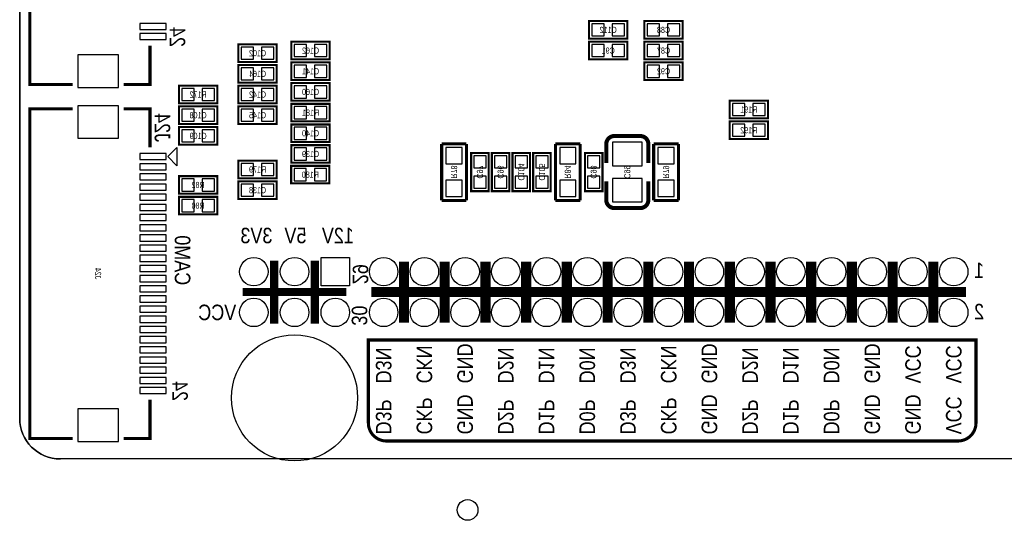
# Model space of a CAD drawing. Extents: x 0 to 129, y -3 to 86.
# Tile 1 of 7: x 0 to 48, y -3 to 22. Entities that reach past the tile are written whole.
import ezdxf
from ezdxf.enums import TextEntityAlignment as Align

# ---------------------------------------------------------------- set-up
doc = ezdxf.new("R2010")
doc.units = 0
for name, color, linetype in [('BG_OUTLINE', 3, 'CONTINUOUS'), ('BG_SILKSCREEN_BOTTOM', 173, 'CONTINUOUS'), ('PG_SILKSCREEN_BOTTOM', 150, 'CONTINUOUS'), ('PIN_BOTTOM', 202, 'CONTINUOUS'), ('RD_SILKSCREEN_BOTTOM', 122, 'CONTINUOUS')]:
    doc.layers.add(name, color=color, linetype=linetype)

msp = doc.modelspace()

# ---------------------------------------------------------------- linework, layer by layer
at = {"layer": 'BG_OUTLINE'}
for points in [[(1.999996, 78.999994, 0.414213), (0, 76.999998), (0, 1.999996, 0.414212), (1.999996, 0)], [(129.499995, 1.999996, -0.414212), (127.499999, 0), (1.999996, 0)]]:
    msp.add_lwpolyline(points, format="xyb", dxfattribs=at)
msp.add_lwpolyline([(1.999996, 78.999994), (24.356873, 78.999994), (24.356873, 70.199987), (38.35687, 70.199987), (38.35687, 78.999994), (127.499999, 78.999994, -0.414213), (129.499995, 76.999998), (129.499995, 1.999996, -0.414212), (127.499999, 0), (1.999996, 0, -0.414212), (0, 1.999996), (0, 76.999998, -0.414213)], format="xyb", close=True, dxfattribs=at)
at = {"layer": 'BG_SILKSCREEN_BOTTOM', "const_width": 0.1524}
msp.add_lwpolyline([(28.937001, 0.880999), (46.082001, 0.880999, 0.414214), (46.971001, 1.769999), (46.971001, 5.842), (17.126001, 5.842), (17.126001, 1.769999, 0.414214), (18.015001, 0.880999), (28.937001, 0.880999)], format="xyb", dxfattribs=at)
at = {"layer": 'PG_SILKSCREEN_BOTTOM'}
for points, const_width in [([(2.599995, 34.601836), (0.499999, 34.601836), (0.499999, 18.401817), (2.599995, 18.401817)], 0.150012), ([(29.845, 21.5138), (27.9654, 21.5138), (27.9654, 20.6502), (29.845, 20.6502), (29.845, 21.5138)], 0.1016), ([(30.6832, 20.6502), (32.5628, 20.6502), (32.5628, 21.5138), (30.6832, 21.5138), (30.6832, 20.6502)], 0.1016), ([(5.09999, 18.401817), (6.399987, 18.401817), (6.399987, 20.301839)], 0.150012), ([(12.6238, 20.3708), (10.7442, 20.3708), (10.7442, 19.5072), (12.6238, 19.5072), (12.6238, 20.3708)], 0.1016), ([(13.3477, 19.6342), (15.2273, 19.6342), (15.2273, 20.4978), (13.3477, 20.4978), (13.3477, 19.6342)], 0.1016), ([(29.845, 20.4978), (27.9654, 20.4978), (27.9654, 19.6342), (29.845, 19.6342), (29.845, 20.4978)], 0.1016), ([(30.6832, 19.6342), (32.5628, 19.6342), (32.5628, 20.4978), (30.6832, 20.4978), (30.6832, 19.6342)], 0.1016), ([(12.6238, 19.3548), (10.7442, 19.3548), (10.7442, 18.4912), (12.6238, 18.4912), (12.6238, 19.3548)], 0.1016), ([(15.2273, 19.4818), (13.3477, 19.4818), (13.3477, 18.6182), (15.2273, 18.6182), (15.2273, 19.4818)], 0.1016), ([(30.6832, 18.6182), (32.5628, 18.6182), (32.5628, 19.4818), (30.6832, 19.4818), (30.6832, 18.6182)], 0.1016), ([(9.7028, 18.3388), (7.8232, 18.3388), (7.8232, 17.4752), (9.7028, 17.4752), (9.7028, 18.3388)], 0.1016), ([(12.6238, 18.3388), (10.7442, 18.3388), (10.7442, 17.4752), (12.6238, 17.4752), (12.6238, 18.3388)], 0.1016), ([(15.2273, 18.4658), (13.3477, 18.4658), (13.3477, 17.6022), (15.2273, 17.6022), (15.2273, 18.4658)], 0.1016), ([(15.2273, 17.4498), (13.3477, 17.4498), (13.3477, 16.5862), (15.2273, 16.5862), (15.2273, 17.4498)], 0.1016), ([(34.8742, 16.7386), (36.7538, 16.7386), (36.7538, 17.6022), (34.8742, 17.6022), (34.8742, 16.7386)], 0.1016), ([(2.599995, 17.208017), (0.499999, 17.208017), (0.499999, 1.007999), (2.599995, 1.007999)], 0.150012), ([(5.09999, 17.208017), (6.399987, 17.208017), (6.399987, 15.307996)], 0.150012), ([(7.8232, 16.4592), (9.7028, 16.4592), (9.7028, 17.3228), (7.8232, 17.3228), (7.8232, 16.4592)], 0.1016), ([(12.6238, 17.3228), (10.7442, 17.3228), (10.7442, 16.4592), (12.6238, 16.4592), (12.6238, 17.3228)], 0.1016), ([(15.2273, 16.4338), (13.3477, 16.4338), (13.3477, 15.5702), (15.2273, 15.5702), (15.2273, 16.4338)], 0.1016), ([(34.8742, 15.7226), (36.7538, 15.7226), (36.7538, 16.5862), (34.8742, 16.5862), (34.8742, 15.7226)], 0.1016), ([(7.8232, 15.4432), (9.7028, 15.4432), (9.7028, 16.3068), (7.8232, 16.3068), (7.8232, 15.4432)], 0.1016), ([(20.7264, 15.4813), (20.7264, 12.7)], 0.1524), ([(21.9456, 15.4813), (20.7264, 15.4813)], 0.1524), ([(21.9456, 12.7), (21.9456, 15.4813)], 0.1524), ([(26.3144, 15.4813), (26.3144, 12.7)], 0.1524), ([(27.5336, 15.4813), (26.3144, 15.4813)], 0.1524), ([(27.5336, 12.7), (27.5336, 15.4813)], 0.1524), ([(30.879999, 15.467101), (30.879999, 14.547113)], 0.199898), ([(31.1404, 15.4813), (31.1404, 12.7)], 0.1524), ([(32.3596, 15.4813), (31.1404, 15.4813)], 0.1524), ([(32.3596, 12.7), (32.3596, 15.4813)], 0.1524), ([(15.2273, 15.4178), (13.3477, 15.4178), (13.3477, 14.5542), (15.2273, 14.5542), (15.2273, 15.4178)], 0.1016), ([(23.0378, 13.1572), (23.0378, 15.0368), (22.1742, 15.0368), (22.1742, 13.1572), (23.0378, 13.1572)], 0.1016), ([(24.0538, 13.1572), (24.0538, 15.0368), (23.1902, 15.0368), (23.1902, 13.1572), (24.0538, 13.1572)], 0.1016), ([(25.0698, 13.1572), (25.0698, 15.0368), (24.2062, 15.0368), (24.2062, 13.1572), (25.0698, 13.1572)], 0.1016), ([(26.0858, 13.1572), (26.0858, 15.0368), (25.2222, 15.0368), (25.2222, 13.1572), (26.0858, 13.1572)], 0.1016), ([(28.6258, 13.1572), (28.6258, 15.0368), (27.7622, 15.0368), (27.7622, 13.1572), (28.6258, 13.1572)], 0.1016), ([(10.7442, 13.7922), (12.6238, 13.7922), (12.6238, 14.6558), (10.7442, 14.6558), (10.7442, 13.7922)], 0.1016), ([(15.2146, 14.4018), (13.335, 14.4018), (13.335, 13.5382), (15.2146, 13.5382), (15.2146, 14.4018)], 0.1016), ([(9.7028, 13.8938), (7.8232, 13.8938), (7.8232, 13.0302), (9.7028, 13.0302), (9.7028, 13.8938)], 0.1016), ([(12.6238, 13.6398), (10.7442, 13.6398), (10.7442, 12.7762), (12.6238, 12.7762), (12.6238, 13.6398)], 0.1016), ([(28.810001, 12.726899), (28.810001, 13.646912)], 0.199898), ([(9.7028, 12.8778), (7.8232, 12.8778), (7.8232, 12.0142), (9.7028, 12.0142), (9.7028, 12.8778)], 0.1016), ([(20.7264, 12.7), (21.9456, 12.7)], 0.1524), ([(26.3144, 12.7), (27.5336, 12.7)], 0.1524), ([(31.1404, 12.7), (32.3596, 12.7)], 0.1524), ([(12.5, 9.750019), (12.5, 6.649999)], 0.399999), ([(14.499996, 9.750019), (14.499996, 6.649999)], 0.399999), ([(18.877001, 9.700006), (18.877001, 6.700012)], 0.499999), ([(20.876997, 9.700006), (20.876997, 6.700012)], 0.499999), ([(22.876993, 9.700006), (22.876993, 6.700012)], 0.499999), ([(24.876989, 9.700006), (24.876989, 6.700012)], 0.499999), ([(26.87701, 9.700006), (26.87701, 6.700012)], 0.499999), ([(28.877006, 9.700006), (28.877006, 6.700012)], 0.499999), ([(30.877002, 9.700006), (30.877002, 6.700012)], 0.499999), ([(32.876998, 9.700006), (32.876998, 6.700012)], 0.499999), ([(34.876994, 9.700006), (34.876994, 6.700012)], 0.499999), ([(36.87699, 9.700006), (36.87699, 6.700012)], 0.499999), ([(38.877011, 9.700006), (38.877011, 6.700012)], 0.499999), ([(40.877007, 9.700006), (40.877007, 6.700012)], 0.499999), ([(42.877003, 9.700006), (42.877003, 6.700012)], 0.499999), ([(44.876999, 9.700006), (44.876999, 6.700012)], 0.499999), ([(16.050006, 8.200009), (10.949991, 8.200009)], 0.399999), ([(46.476996, 8.200009), (17.277004, 8.200009)], 0.499999), ([(5.09999, 1.007999), (6.399987, 1.007999), (6.399987, 2.908021)], 0.150012)]:
    msp.add_lwpolyline(points, dxfattribs=dict(at, const_width=const_width))
at = {"layer": 'PG_SILKSCREEN_BOTTOM', "const_width": 0.199898}
for points in [[(28.810001, 14.547113), (28.810001, 15.467101, -0.414372), (29.21, 15.866897)], [(29.21, 15.866897), (30.48, 15.867101, -0.414221), (30.879999, 15.467101)], [(30.879999, 13.646912), (30.879999, 12.726899, -0.414215), (30.48, 12.326899)], [(30.48, 12.326899), (29.21, 12.326899, -0.414204), (28.810001, 12.726899)]]:
    msp.add_lwpolyline(points, format="xyb", dxfattribs=at)
at = {"layer": 'PG_SILKSCREEN_BOTTOM'}
msp.add_lwpolyline([(7.717511, 15.307996), (7.717511, 14.410004), (7.268515, 14.859)], close=True, dxfattribs=at)
at = {"layer": 'PIN_BOTTOM'}
for points in [[(7.200989, 21.401824), (5.900991, 21.401824), (5.900991, 21.101825), (7.200989, 21.101825)], [(28.704997, 20.782305), (28.704997, 21.381695), (28.105608, 21.381695), (28.105608, 20.782305)], [(29.704792, 20.782305), (29.704792, 21.381695), (29.105403, 21.381695), (29.105403, 20.782305)], [(30.823408, 21.381695), (30.823408, 20.782305), (31.422797, 20.782305), (31.422797, 21.381695)], [(31.823203, 21.381695), (31.823203, 20.782305), (32.422592, 20.782305), (32.422592, 21.381695)], [(7.200989, 20.901825), (5.900991, 20.901825), (5.900991, 20.601826), (7.200989, 20.601826)], [(13.487908, 20.365695), (13.487908, 19.766305), (14.087297, 19.766305), (14.087297, 20.365695)], [(14.487703, 20.365695), (14.487703, 19.766305), (15.087092, 19.766305), (15.087092, 20.365695)], [(28.704997, 19.766305), (28.704997, 20.365695), (28.105608, 20.365695), (28.105608, 19.766305)], [(29.704792, 19.766305), (29.704792, 20.365695), (29.105403, 20.365695), (29.105403, 19.766305)], [(30.823408, 20.365695), (30.823408, 19.766305), (31.422797, 19.766305), (31.422797, 20.365695)], [(31.823203, 20.365695), (31.823203, 19.766305), (32.422592, 19.766305), (32.422592, 20.365695)], [(4.848987, 19.851776), (2.848991, 19.851776), (2.848991, 18.251881), (4.848987, 18.251881)], [(11.483797, 19.639305), (11.483797, 20.238695), (10.884408, 20.238695), (10.884408, 19.639305)], [(12.483592, 19.639305), (12.483592, 20.238695), (11.884203, 20.238695), (11.884203, 19.639305)], [(14.087297, 18.750305), (14.087297, 19.349695), (13.487908, 19.349695), (13.487908, 18.750305)], [(15.087092, 18.750305), (15.087092, 19.349695), (14.487703, 19.349695), (14.487703, 18.750305)], [(30.823408, 19.349695), (30.823408, 18.750305), (31.422797, 18.750305), (31.422797, 19.349695)], [(31.823203, 19.349695), (31.823203, 18.750305), (32.422592, 18.750305), (32.422592, 19.349695)], [(11.483797, 18.623305), (11.483797, 19.222695), (10.884408, 19.222695), (10.884408, 18.623305)], [(12.483592, 18.623305), (12.483592, 19.222695), (11.884203, 19.222695), (11.884203, 18.623305)], [(8.562797, 17.607305), (8.562797, 18.206695), (7.963408, 18.206695), (7.963408, 17.607305)], [(9.562592, 17.607305), (9.562592, 18.206695), (8.963203, 18.206695), (8.963203, 17.607305)], [(11.483797, 17.607305), (11.483797, 18.206695), (10.884408, 18.206695), (10.884408, 17.607305)], [(12.483592, 17.607305), (12.483592, 18.206695), (11.884203, 18.206695), (11.884203, 17.607305)], [(14.087297, 17.734305), (14.087297, 18.333695), (13.487908, 18.333695), (13.487908, 17.734305)], [(15.087092, 17.734305), (15.087092, 18.333695), (14.487703, 18.333695), (14.487703, 17.734305)], [(35.014408, 17.470095), (35.014408, 16.870705), (35.613797, 16.870705), (35.613797, 17.470095)], [(36.014203, 17.470095), (36.014203, 16.870705), (36.613592, 16.870705), (36.613592, 17.470095)], [(4.848987, 17.357954), (2.848991, 17.357954), (2.848991, 15.758058), (4.848987, 15.758058)], [(7.963408, 17.190695), (7.963408, 16.591305), (8.562797, 16.591305), (8.562797, 17.190695)], [(8.963203, 17.190695), (8.963203, 16.591305), (9.562592, 16.591305), (9.562592, 17.190695)], [(11.483797, 16.591305), (11.483797, 17.190695), (10.884408, 17.190695), (10.884408, 16.591305)], [(12.483592, 16.591305), (12.483592, 17.190695), (11.884203, 17.190695), (11.884203, 16.591305)], [(14.087297, 16.718305), (14.087297, 17.317695), (13.487908, 17.317695), (13.487908, 16.718305)], [(15.087092, 16.718305), (15.087092, 17.317695), (14.487703, 17.317695), (14.487703, 16.718305)], [(35.014408, 16.454095), (35.014408, 15.854705), (35.613797, 15.854705), (35.613797, 16.454095)], [(36.014203, 16.454095), (36.014203, 15.854705), (36.613592, 15.854705), (36.613592, 16.454095)], [(7.963408, 16.174695), (7.963408, 15.575305), (8.562797, 15.575305), (8.562797, 16.174695)], [(8.963203, 16.174695), (8.963203, 15.575305), (9.562592, 15.575305), (9.562592, 16.174695)], [(14.087297, 15.702305), (14.087297, 16.301695), (13.487908, 16.301695), (13.487908, 15.702305)], [(15.087092, 15.702305), (15.087092, 16.301695), (14.487703, 16.301695), (14.487703, 15.702305)], [(29.110051, 14.406994), (30.579949, 14.406994), (30.579949, 15.566987), (29.110051, 15.566987)], [(7.200989, 15.008009), (5.900991, 15.008009), (5.900991, 14.70801), (7.200989, 14.70801)], [(14.087297, 14.686305), (14.087297, 15.285695), (13.487908, 15.285695), (13.487908, 14.686305)], [(15.087092, 14.686305), (15.087092, 15.285695), (14.487703, 15.285695), (14.487703, 14.686305)], [(21.73605, 15.29715), (20.93595, 15.29715), (20.93595, 14.49705), (21.73605, 14.49705)], [(27.32405, 15.29715), (26.52395, 15.29715), (26.52395, 14.49705), (27.32405, 14.49705)], [(32.15005, 15.29715), (31.34995, 15.29715), (31.34995, 14.49705), (32.15005, 14.49705)], [(10.884408, 14.523695), (10.884408, 13.924305), (11.483797, 13.924305), (11.483797, 14.523695)], [(11.884203, 14.523695), (11.884203, 13.924305), (12.483592, 13.924305), (12.483592, 14.523695)], [(22.306305, 14.297203), (22.905695, 14.297203), (22.905695, 14.896592), (22.306305, 14.896592)], [(23.322305, 14.297203), (23.921695, 14.297203), (23.921695, 14.896592), (23.322305, 14.896592)], [(24.338305, 14.297203), (24.937695, 14.297203), (24.937695, 14.896592), (24.338305, 14.896592)], [(25.354305, 14.297203), (25.953695, 14.297203), (25.953695, 14.896592), (25.354305, 14.896592)], [(27.894305, 14.297203), (28.493695, 14.297203), (28.493695, 14.896592), (27.894305, 14.896592)], [(7.200989, 14.50801), (5.900991, 14.50801), (5.900991, 14.208011), (7.200989, 14.208011)], [(14.074597, 13.670305), (14.074597, 14.269695), (13.475208, 14.269695), (13.475208, 13.670305)], [(15.074392, 13.670305), (15.074392, 14.269695), (14.475003, 14.269695), (14.475003, 13.670305)], [(7.200989, 14.008011), (5.900991, 14.008011), (5.900991, 13.708012), (7.200989, 13.708012)], [(8.562797, 13.162305), (8.562797, 13.761695), (7.963408, 13.761695), (7.963408, 13.162305)], [(9.562592, 13.162305), (9.562592, 13.761695), (8.963203, 13.761695), (8.963203, 13.162305)], [(21.73605, 13.69695), (20.93595, 13.69695), (20.93595, 12.89685), (21.73605, 12.89685)], [(22.306305, 13.297408), (22.905695, 13.297408), (22.905695, 13.896797), (22.306305, 13.896797)], [(23.322305, 13.297408), (23.921695, 13.297408), (23.921695, 13.896797), (23.322305, 13.896797)], [(24.338305, 13.297408), (24.937695, 13.297408), (24.937695, 13.896797), (24.338305, 13.896797)], [(25.354305, 13.297408), (25.953695, 13.297408), (25.953695, 13.896797), (25.354305, 13.896797)], [(27.32405, 13.69695), (26.52395, 13.69695), (26.52395, 12.89685), (27.32405, 12.89685)], [(27.894305, 13.297408), (28.493695, 13.297408), (28.493695, 13.896797), (27.894305, 13.896797)], [(29.110051, 12.627013), (30.579949, 12.627013), (30.579949, 13.787006), (29.110051, 13.787006)], [(32.15005, 13.69695), (31.34995, 13.69695), (31.34995, 12.89685), (32.15005, 12.89685)], [(7.200989, 13.508012), (5.900991, 13.508012), (5.900991, 13.208013), (7.200989, 13.208013)], [(11.483797, 12.908305), (11.483797, 13.507695), (10.884408, 13.507695), (10.884408, 12.908305)], [(12.483592, 12.908305), (12.483592, 13.507695), (11.884203, 13.507695), (11.884203, 12.908305)], [(7.200989, 13.008013), (5.900991, 13.008013), (5.900991, 12.708014), (7.200989, 12.708014)], [(8.562797, 12.146305), (8.562797, 12.745695), (7.963408, 12.745695), (7.963408, 12.146305)], [(9.562592, 12.146305), (9.562592, 12.745695), (8.963203, 12.745695), (8.963203, 12.146305)], [(7.200989, 12.508014), (5.900991, 12.508014), (5.900991, 12.208015), (7.200989, 12.208015)], [(7.200989, 12.008015), (5.900991, 12.008015), (5.900991, 11.708016), (7.200989, 11.708016)], [(7.200989, 11.508016), (5.900991, 11.508016), (5.900991, 11.208017), (7.200989, 11.208017)], [(7.200989, 11.008017), (5.900991, 11.008017), (5.900991, 10.708018), (7.200989, 10.708018)], [(7.200989, 10.508018), (5.900991, 10.508018), (5.900991, 10.208019), (7.200989, 10.208019)], [(7.200989, 10.008019), (5.900991, 10.008019), (5.900991, 9.70802), (7.200989, 9.70802)], [(16.199993, 9.900006), (16.199993, 8.500008), (14.799996, 8.500008), (14.799996, 9.900006)], [(7.200989, 9.50802), (5.900991, 9.50802), (5.900991, 9.208021), (7.200989, 9.208021)], [(7.200989, 9.007996), (5.900991, 9.007996), (5.900991, 8.707996), (7.200989, 8.707996)], [(7.200989, 8.507997), (5.900991, 8.507997), (5.900991, 8.207997), (7.200989, 8.207997)], [(7.200989, 8.007998), (5.900991, 8.007998), (5.900991, 7.707998), (7.200989, 7.707998)], [(7.200989, 7.507999), (5.900991, 7.507999), (5.900991, 7.207999), (7.200989, 7.207999)], [(7.200989, 7.008), (5.900991, 7.008), (5.900991, 6.708), (7.200989, 6.708)], [(7.200989, 6.508001), (5.900991, 6.508001), (5.900991, 6.208001), (7.200989, 6.208001)], [(7.200989, 6.008002), (5.900991, 6.008002), (5.900991, 5.708002), (7.200989, 5.708002)], [(7.200989, 5.508003), (5.900991, 5.508003), (5.900991, 5.208003), (7.200989, 5.208003)], [(7.200989, 5.008004), (5.900991, 5.008004), (5.900991, 4.708004), (7.200989, 4.708004)], [(7.200989, 4.508005), (5.900991, 4.508005), (5.900991, 4.208005), (7.200989, 4.208005)], [(7.200989, 4.008006), (5.900991, 4.008006), (5.900991, 3.708006), (7.200989, 3.708006)], [(7.200989, 3.508007), (5.900991, 3.508007), (5.900991, 3.208007), (7.200989, 3.208007)], [(4.848987, 2.457958), (2.848991, 2.457958), (2.848991, 0.858063), (4.848987, 0.858063)]]:
    msp.add_lwpolyline(points, close=True, dxfattribs=at)
for centre, radius in [((11.500002, 9.200007), 0.699999), ((13.499998, 9.200007), 0.699999), ((17.877003, 9.200007), 0.699999), ((19.876999, 9.200007), 0.699999), ((21.876995, 9.200007), 0.699999), ((23.876991, 9.200007), 0.699999), ((25.877012, 9.200007), 0.699999), ((27.877008, 9.200007), 0.699999), ((29.877004, 9.200007), 0.699999), ((31.877, 9.200007), 0.699999), ((33.876996, 9.200007), 0.699999), ((35.876992, 9.200007), 0.699999), ((37.876988, 9.200007), 0.699999), ((39.877009, 9.200007), 0.699999), ((41.877005, 9.200007), 0.699999), ((43.877001, 9.200007), 0.699999), ((45.876997, 9.200007), 0.699999), ((11.500002, 7.200011), 0.699999), ((13.499998, 7.200011), 0.699999), ((15.499994, 7.200011), 0.699999), ((17.877003, 7.200011), 0.699999), ((19.876999, 7.200011), 0.699999), ((21.876995, 7.200011), 0.699999), ((23.876991, 7.200011), 0.699999), ((25.877012, 7.200011), 0.699999), ((27.877008, 7.200011), 0.699999), ((29.877004, 7.200011), 0.699999), ((31.877, 7.200011), 0.699999), ((33.876996, 7.200011), 0.699999), ((35.876992, 7.200011), 0.699999), ((37.876988, 7.200011), 0.699999), ((39.877009, 7.200011), 0.699999), ((41.877005, 7.200011), 0.699999), ((43.877001, 7.200011), 0.699999), ((45.876997, 7.200011), 0.699999), ((13.499998, 2.999994), 3.099956), ((21.999956, -2.507996), 0.508)]:
    msp.add_circle(centre, radius, dxfattribs=at)

# ---------------------------------------------------------------- texts
at = {"layer": 'BG_SILKSCREEN_BOTTOM', "text_generation_flag": 2, "width": 0.866667}
for s, p in [('J24', (6.6294, 15.5702)), ('CAM0', (7.62, 8.5344)), ('29', (16.3576, 8.5852)), ('30', (16.3068, 6.5532)), ('D3N', (17.496003, 3.713607)), ('CKN', (19.495999, 3.713607)), ('GND', (21.495995, 3.713607)), ('D2N', (23.495991, 3.713607)), ('D1N', (25.496012, 3.713607)), ('D0N', (27.496008, 3.713607)), ('D3N', (29.496004, 3.713607)), ('CKN', (31.496, 3.713607)), ('GND', (33.495996, 3.713607)), ('D2N', (35.495992, 3.713607)), ('D1N', (37.495988, 3.713607)), ('D0N', (39.496009, 3.713607)), ('GND', (41.496005, 3.713607)), ('VCC', (43.496001, 3.713607)), ('VCC', (45.495997, 3.713607)), ('GND', (21.495995, 1.205611)), ('GND', (33.495996, 1.205611)), ('GND', (41.496005, 1.205611)), ('GND', (43.496001, 1.205611)), ('D3P', (17.496003, 1.205611)), ('CKP', (19.495999, 1.205611)), ('D2P', (23.495991, 1.205611)), ('D1P', (25.496012, 1.205611)), ('D0P', (27.496008, 1.205611)), ('D3P', (29.496004, 1.205611)), ('CKP', (31.496, 1.205611)), ('D2P', (35.495992, 1.205611)), ('D1P', (37.495988, 1.205611)), ('D0P', (39.496009, 1.205611)), ('VCC', (45.495997, 1.205611))]:
    msp.add_text(s, height=0.762, rotation=270, dxfattribs=at).set_placement(p)
for s, p in [('3V3', (12.414402, 10.597007)), ('5V', (14.084198, 10.597007)), ('12V', (16.414394, 10.597007)), ('1', (47.371, 8.89)), ('VCC', (10.636402, 6.819011)), ('2', (47.371, 6.858))]:
    msp.add_text(s, height=0.762, dxfattribs=at).set_placement(p)
at = {"layer": 'PG_SILKSCREEN_BOTTOM', "text_generation_flag": 2, "width": 0.866667}
for p in [(7.366, 20.2438), (7.493, 2.8448)]:
    msp.add_text('24', height=0.762, rotation=270, dxfattribs=at).set_placement(p)
at = {"layer": 'RD_SILKSCREEN_BOTTOM', "text_generation_flag": 2, "width": 0.700025}
for s, p in [('C112', (28.9052, 20.932013)), ('C88', (31.623, 20.932013)), ('C102', (11.684, 19.789013)), ('C162', (14.2875, 19.916013)), ('C91', (28.9052, 19.916013)), ('C87', (31.623, 19.916013)), ('C164', (11.684, 18.773013)), ('C141', (14.2875, 18.900013)), ('C92', (31.623, 18.900013)), ('R172', (8.763, 17.757013)), ('C142', (11.684, 17.757013)), ('C160', (14.2875, 17.884013)), ('C108', (8.763, 16.741013)), ('C145', (11.684, 16.741013)), ('R181', (14.2875, 16.868013)), ('R191', (35.814, 17.020413)), ('C109', (8.763, 15.725013)), ('C140', (14.2875, 15.852013)), ('R192', (35.814, 16.004413)), ('C139', (14.2875, 14.836013)), ('R179', (11.684, 14.074013)), ('R180', (14.2748, 13.820013)), ('R82', (8.763, 13.312013)), ('C138', (11.684, 13.057988)), ('R80', (8.763, 12.295988))]:
    msp.add_text(s, height=0.299999, dxfattribs=at).set_placement(p, align=Align.CENTER)
for s, p in [('R78', (21.186013, 14.097356)), ('C97', (22.456013, 14.097356)), ('C96', (23.472013, 14.097356)), ('C104', (24.488013, 14.097356)), ('C105', (25.504013, 14.097356)), ('R84', (26.774013, 14.097356)), ('C98', (28.044013, 14.097356)), ('C99', (29.695013, 14.097356)), ('R79', (31.600013, 14.097356)), ('J24', (3.699993, 9.108389))]:
    msp.add_text(s, height=0.299999, rotation=270, dxfattribs=at).set_placement(p, align=Align.CENTER)

doc.saveas('drawing.dxf')
